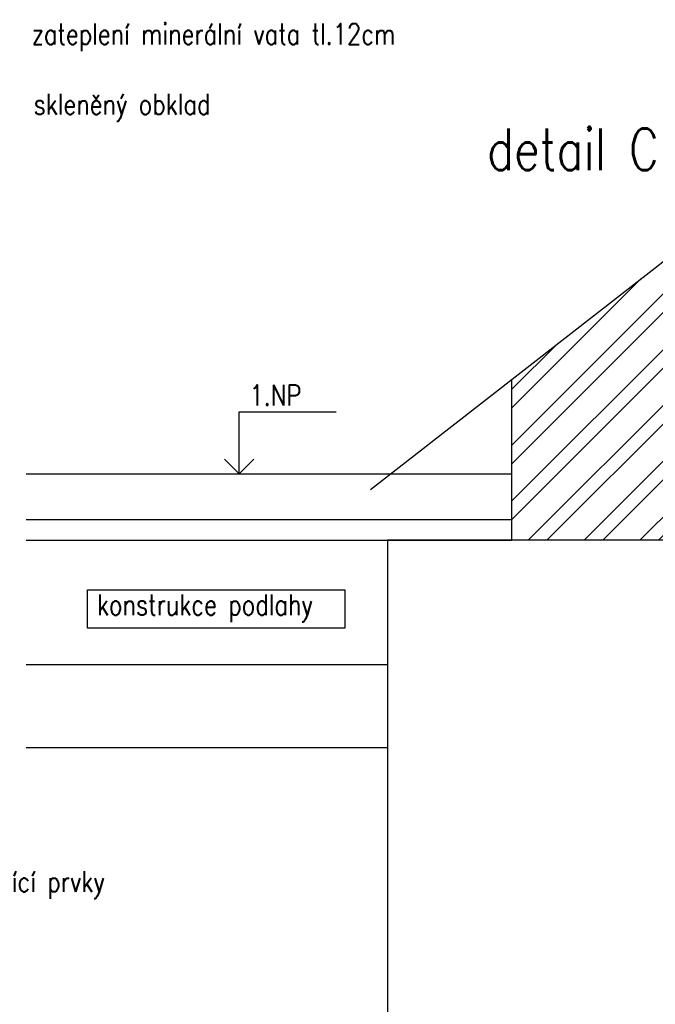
# Model space of a CAD drawing. Header units: millimetres. Extents: x -637441 to -130928, y -380379 to -53767.
# Tile 148 of 256: x -364935 to -361098, y -157173 to -151232. Entities that reach past the tile are written whole.
import ezdxf
from ezdxf.enums import TextEntityAlignment as Align

# ---------------------------------------------------------------- set-up
doc = ezdxf.new("R2010")
doc.units = ezdxf.units.MM
doc.header["$LTSCALE"] = 10
for name, color, linetype, lineweight in [('CKKOTY', 7, 'Continuous', 25), ('CKTEXTY_MALE', 7, 'Continuous', 25), ('CKTEXTY_STREDNI', 6, 'Continuous', 50), ('MB-kreskowanie', 8, 'Continuous', 5)]:
    doc.layers.add(name, color=color, linetype=linetype, lineweight=lineweight)
doc.layers.add('SLABĚ', color=7, linetype='Continuous')
doc.layers.add('ZDIVO', color=6, linetype='Continuous')
doc.styles.get("Standard").update_dxf_attribs({"font": 'simplex.shx', "width": 0.8})

# ---------------------------------------------------------------- blocks, each defined once
blk = doc.blocks.new('kacenah1')
at = {"color": 0, "linetype": 'ByBlock', "lineweight": -2}
for points in [[(0, 0), (0, 30), (46.9, 30)], [(-7.07, 7.07), (0, 0), (7.07, 7.07)]]:
    blk.add_lwpolyline(points, dxfattribs=at)
at = {"color": 0, "linetype": 'ByBlock', "lineweight": -2, "width": 0.8}
blk.add_attdef('HEIGHT', text='', height=10, dxfattribs=at).set_placement((5, 30), align=Align.BOTTOM_LEFT)
blk.add_attdef('OZN', text='', height=10, dxfattribs=at).set_placement((5, 26.66), align=Align.TOP_LEFT)

msp = doc.modelspace()

# ---------------------------------------------------------------- hatches: boundary and pattern name
at = {"layer": 'MB-kreskowanie', "linetype": 'ByBlock'}
h = msp.add_hatch(dxfattribs=at)
h.set_pattern_fill('ANSI32', scale=25, style=0)
h.set_pattern_definition([(45, (1039555.26, 433436.33), (-168.379802, 168.379802), []), (45, (1039667.5, 433436.33), (-168.379802, 168.379802), [])])
h.paths.add_polyline_path([(-360464.223, -154372.575), (-361964.225, -154372.575), (-361964.225, -153401.564), (-360464.223, -152232.423)])

# ---------------------------------------------------------------- linework, layer by layer
at = {"color": 7}
msp.add_line((-362817.851, -154066.906), (-359258.405, -151292.575), dxfattribs=at)
at = {"layer": 'CKTEXTY_MALE', "color": 6}
msp.add_line((-364896.849, -153972.575), (-361964.224, -153972.575), dxfattribs=at)
at = {"layer": 'CKTEXTY_MALE', "color": 7}
msp.add_lwpolyline([(-364525.704, -154672.361), (-362972.049, -154672.361), (-362972.049, -154903.293), (-364525.704, -154903.293)], close=True, dxfattribs=at)
at = {"layer": 'SLABĚ', "color": 7}
msp.add_line((-361964.224, -154372.575), (-361964.224, -153401.566), dxfattribs=at)
at = {"layer": 'SLABĚ', "color": 1}
for p, q in [((-364896.849, -154247.575), (-361964.224, -154247.575)), ((-364896.849, -155122.575), (-362714.224, -155122.575)), ((-364896.849, -155622.575), (-362714.224, -155622.575))]:
    msp.add_line(p, q, dxfattribs=at)
at = {"layer": 'SLABĚ', "color": 6}
msp.add_line((-364896.849, -154372.575), (-361964.224, -154372.575), dxfattribs=at)
msp.add_lwpolyline([(-360464.224, -159372.575), (-360464.224, -154372.575), (-362714.224, -154372.575), (-362714.224, -159372.575)], dxfattribs=at)
at = {"layer": 'ZDIVO', "color": 7}
for p in [(-364896.849, -153972.575), (-361964.224, -153972.575)]:
    msp.add_line(p, (-361964.224, -153972.575), dxfattribs=at)

# ---------------------------------------------------------------- block references
at = {"layer": 'CKKOTY', "color": 7, "xscale": 12.5, "yscale": 12.5, "zscale": 12.5}
msp.add_blockref('kacenah1', (-363610.582, -153972.575), dxfattribs=at).add_auto_attribs({'HEIGHT': '1.NP'})

# ---------------------------------------------------------------- texts
at = {"layer": 'CKTEXTY_MALE', "color": 7, "width": 0.8}
for s, p in [('zateplení minerální vata tl.12cm', (-364862.247, -151380.297)), ('skleněný obklad', (-364851.2, -151804.338)), ('konstrukce podlahy', (-364469.098, -154824.35)), ('kotvící prvky', (-365257.574, -156494.514))]:
    msp.add_text(s, height=125, dxfattribs=at).set_placement(p)
at = {"layer": 'CKTEXTY_STREDNI', "color": 7, "width": 0.8}
msp.add_text('detail C', height=250, dxfattribs=at).set_placement((-362113.953, -152138.634))

doc.saveas('drawing.dxf')
